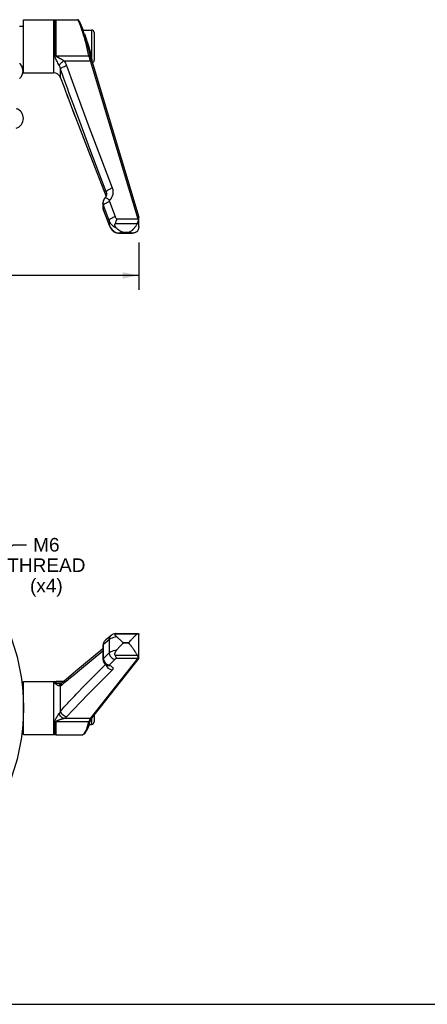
# Model space of a CAD drawing. Header units: inches. Extents: x 0 to 42.5, y 0 to 27.5.
# Tile 3 of 8: x 11.7 to 18.1, y 0 to 15.4. Entities that reach past the tile are written whole.
import ezdxf

# ---------------------------------------------------------------- set-up
doc = ezdxf.new("R2010")
doc.units = ezdxf.units.IN
doc.header["$LTSCALE"] = 2.3375
doc.header["$MEASUREMENT"] = 0
doc.layers.get('0').update_dxf_attribs({"linetype": 'CONTINUOUS'})
doc.styles.get("Standard").update_dxf_attribs({"font": 'arial.ttf'})
doc.dimstyles.new('DIMSTYLE_1', dxfattribs={"dimtxt": 0.2125, "dimasz": 0.25, "dimexe": 0.09, "dimexo": 0.07, "dimgap": 0.0425, "dimtad": 0, "dimtih": 1, "dimtoh": 1, "dimzin": 4, "dimdsep": 46, "dimtxsty": 'Standard', "dimblk": '_FILLED', "dimblk1": '_FILLED', "dimblk2": '_FILLED', "dimcen": 0.09, "dimazin": 1, "dimtfac": 1, "dimtofl": 0, "dimtmove": 0, "dimatfit": 3, "dimldrblk": '_FILLED', "dimfxl": 0, "dimtolj": 1, "dimtzin": 4, "dimarcsym": 0})
doc.dimstyles.new('DIMSTYLE_2', dxfattribs={"dimtxt": 0.2125, "dimasz": 0.25, "dimexe": 0.09, "dimexo": 0.07, "dimgap": 0.09, "dimtad": 0, "dimtih": 1, "dimtoh": 1, "dimdec": 3, "dimzin": 4, "dimdsep": 46, "dimtxsty": 'Standard', "dimblk": '_FILLED', "dimblk1": '_FILLED', "dimblk2": '_FILLED', "dimcen": 0.09, "dimadec": 3, "dimazin": 1, "dimtfac": 1, "dimtofl": 0, "dimtmove": 0, "dimatfit": 1, "dimldrblk": '_FILLED', "dimfxl": 0, "dimtolj": 1, "dimtzin": 4, "dimarcsym": 0})

# ---------------------------------------------------------------- blocks, each defined once
blk = doc.blocks.new('_FILLED')
at = {"color": 0, "linetype": 'ByBlock'}
blk.add_solid([(0, 0), (-1, 0.2), (-1, -0.2)], dxfattribs=at)
blk = doc.blocks.new('*D3')
at = {"color": 2, "linetype": 'Continuous'}
for p, q in [((9.786, 5.794), (11.622, 7.168)), ((11.622, 7.168), (11.828, 7.168))]:
    blk.add_line(p, q, dxfattribs=at)
at = {"color": 2, "linetype": 'Continuous', "xscale": 0.25, "yscale": 0.25, "zscale": 0.25, "rotation": 216.8000552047}
blk.add_blockref('_FILLED', (9.786, 5.794), dxfattribs=at)
at = {"color": 2, "linetype": 'Continuous', "insert": (12.14, 7.274), "char_height": 0.2125, "width": 1.21812, "attachment_point": 2, "line_spacing_factor": 0.9}
blk.add_mtext('M6\\PTHREAD\\P(x4)', dxfattribs=at)
blk = doc.blocks.new('*D9')
at = {"color": 2, "linetype": 'Continuous'}
for p, q in [((3.608, 11.855), (3.608, 11.143)), ((13.581, 11.884), (13.581, 11.143)), ((3.608, 11.368), (8.199, 11.368)), ((13.581, 11.368), (8.989, 11.368))]:
    blk.add_line(p, q, dxfattribs=at)
at = {"color": 2, "linetype": 'Continuous', "xscale": 0.25, "yscale": 0.25, "zscale": 0.25, "rotation": 180}
blk.add_blockref('_FILLED', (3.608, 11.368), dxfattribs=at)
at = {"color": 2, "linetype": 'Continuous', "xscale": 0.25, "yscale": 0.25, "zscale": 0.25}
blk.add_blockref('_FILLED', (13.581, 11.368), dxfattribs=at)
at = {"color": 2, "linetype": 'Continuous', "insert": (8.594, 11.474), "char_height": 0.2125, "width": 0.67463, "attachment_point": 2, "line_spacing_factor": 0.9}
blk.add_mtext('9.97\\PREF.', dxfattribs=at)

msp = doc.modelspace()

# ---------------------------------------------------------------- linework, layer by layer
at = {"color": 7, "linetype": 'Continuous'}
for p, q in [((12.2518, 15.3529), (12.2931, 15.3568)), ((12.2931, 15.3568), (12.6251, 15.3568)), ((12.2931, 14.7939), (12.2931, 15.3568)), ((11.7233, 15.2545), (11.7834, 15.2545)), ((11.7834, 15.3529), (12.2518, 15.3529)), ((11.7834, 14.5262), (11.7834, 15.3528)), ((12.2518, 15.3529), (12.2518, 14.5262)), ((12.2744, 15.355), (12.2744, 14.7946)), ((12.7084, 15.1582), (12.6956, 15.1982)), ((12.7131, 15.1954), (12.8463, 15.1954)), ((12.8463, 15.1954), (12.8463, 14.7504)), ((12.8857, 15.156), (12.8857, 14.723)), ((12.2931, 14.7939), (12.8055, 14.7939)), ((12.8253, 14.803), (12.8188, 14.8301)), ((12.8313, 14.821), (12.8373, 14.7952)), ((12.8463, 14.7504), (12.8476, 14.7395)), ((11.7611, 14.6245), (11.7834, 14.6245)), ((12.4136, 14.7176), (12.8294, 14.7176)), ((13.5719, 12.244), (12.8294, 14.7176)), ((12.8483, 14.7174), (12.8418, 14.7397)), ((12.8483, 14.7174), (12.8483, 14.7174)), ((12.8483, 14.7174), (13.5809, 12.2769)), ((11.7834, 14.5262), (12.2518, 14.5262)), ((12.3628, 14.4484), (12.3628, 14.5875)), ((12.397, 14.4871), (12.3628, 14.5875)), ((12.3628, 14.4484), (12.4154, 14.304)), ((12.4154, 14.3041), (12.4777, 14.1368)), ((12.4521, 14.2051), (12.5862, 13.8515)), ((12.5363, 13.9824), (12.8228, 13.2386)), ((12.6824, 13.7112), (12.5824, 13.9782)), ((12.821, 13.3439), (12.6824, 13.7112)), ((12.7084, 13.535), (13.0714, 12.5991)), ((13.0756, 12.6721), (12.821, 13.3439)), ((13.0756, 12.6721), (13.0756, 12.608)), ((13.0815, 12.6387), (13.0815, 12.6388)), ((13.0235, 12.4974), (13.0235, 12.4211)), ((13.1195, 12.2256), (13.0306, 12.4597)), ((13.0306, 12.3826), (13.0306, 12.4597)), ((13.1231, 12.5202), (13.212, 12.2862)), ((13.0235, 12.4211), (13.024, 12.4102)), ((13.0302, 12.3822), (13.0314, 12.3791)), ((13.0306, 12.3826), (13.1195, 12.1544)), ((13.0306, 12.3826), (13.0314, 12.3791)), ((13.0314, 12.3791), (13.1203, 12.1508)), ((13.1195, 12.2256), (13.1195, 12.1544)), ((13.1195, 12.1544), (13.1317, 12.1282)), ((13.1195, 12.1544), (13.1203, 12.1508)), ((13.1203, 12.1508), (13.1228, 12.1447)), ((13.2136, 12.1793), (13.5605, 12.1793)), ((13.5719, 12.244), (13.2382, 12.244)), ((13.5719, 12.244), (13.5744, 12.2409)), ((13.5744, 12.2409), (13.5768, 12.2378)), ((13.5768, 12.2378), (13.5792, 12.2346)), ((13.5822, 12.1313), (13.5822, 12.244)), ((13.2121, 12.0442), (13.2385, 12.0301)), ((13.2665, 12.0281), (13.4856, 12.0281)), ((13.3415, 12.0435), (13.4248, 12.0435)), ((13.3415, 12.0435), (13.3415, 12.0393)), ((13.4248, 12.0393), (13.3415, 12.0393)), ((13.4248, 12.0435), (13.4248, 12.0393)), ((13.4344, 12.0372), (13.4327, 12.0377)), ((13.4381, 12.036), (13.4344, 12.0372)), ((13.4402, 12.0354), (13.4381, 12.036)), ((13.1195, 5.6867), (13.0306, 5.614)), ((13.1496, 5.7505), (13.0607, 5.6776)), ((13.1195, 5.6867), (13.1195, 5.4833)), ((13.2168, 5.7827), (13.2136, 5.7794)), ((13.2136, 5.7794), (13.5605, 5.7794)), ((13.2258, 5.786), (13.5742, 5.786)), ((13.2689, 5.7043), (13.2775, 5.697)), ((13.2775, 5.697), (13.2853, 5.6901)), ((13.2853, 5.6901), (13.2925, 5.6837)), ((13.2925, 5.6837), (13.3022, 5.6749)), ((13.4598, 5.6782), (13.4676, 5.6869)), ((13.4676, 5.6869), (13.4744, 5.6943)), ((13.4744, 5.6943), (13.4793, 5.6997)), ((13.4876, 5.7085), (13.4936, 5.7149)), ((13.4936, 5.7149), (13.5002, 5.7217)), ((13.5002, 5.7217), (13.5072, 5.729)), ((13.5822, 5.7698), (13.5822, 5.7682)), ((13.5822, 5.3974), (13.5822, 5.7682)), ((13.0235, 5.5439), (12.7187, 5.293)), ((13.0242, 5.6118), (13.0235, 5.5994)), ((13.0235, 5.5995), (13.0235, 5.3818)), ((13.0306, 5.394), (13.0306, 5.614)), ((13.2488, 5.5394), (13.2385, 5.5277)), ((13.2584, 5.55), (13.2488, 5.5394)), ((13.2672, 5.5597), (13.2584, 5.55)), ((13.2753, 5.5685), (13.2672, 5.5597)), ((13.2828, 5.5765), (13.2753, 5.5685)), ((13.2898, 5.5839), (13.2828, 5.5765)), ((13.2962, 5.5906), (13.2898, 5.5839)), ((13.3022, 5.5968), (13.2962, 5.5906)), ((13.3022, 5.6749), (13.3192, 5.6594)), ((13.3078, 5.6026), (13.3022, 5.5968)), ((13.3192, 5.6594), (13.3243, 5.6547)), ((13.3415, 5.643), (13.4248, 5.643)), ((13.3415, 5.643), (13.3415, 5.631)), ((13.4248, 5.631), (13.3415, 5.631)), ((13.4248, 5.643), (13.4248, 5.631)), ((13.4391, 5.6551), (13.4413, 5.6575)), ((13.4413, 5.616), (13.4391, 5.6185)), ((13.4413, 5.6575), (13.4598, 5.6782)), ((13.4436, 5.6132), (13.4413, 5.616)), ((13.446, 5.6102), (13.4436, 5.6132)), ((13.4487, 5.607), (13.446, 5.6102)), ((13.4516, 5.6034), (13.4487, 5.607)), ((13.4547, 5.5995), (13.4516, 5.6034)), ((13.458, 5.5953), (13.4547, 5.5995)), ((13.4616, 5.5907), (13.458, 5.5953)), ((13.4655, 5.5856), (13.4616, 5.5907)), ((13.4698, 5.5801), (13.4655, 5.5856)), ((13.4744, 5.574), (13.4698, 5.5801)), ((13.4794, 5.5674), (13.4744, 5.574)), ((13.4847, 5.5601), (13.4794, 5.5674)), ((13.4905, 5.5521), (13.4847, 5.5601)), ((13.0235, 5.5054), (12.6571, 5.2059)), ((12.8294, 4.4562), (13.5719, 5.3977)), ((13.5822, 5.3973), (12.8449, 4.4623)), ((13.0306, 5.394), (13.1195, 5.4833)), ((13.212, 5.3816), (13.1231, 5.2926)), ((13.5605, 5.4397), (13.2136, 5.4397)), ((13.2382, 5.3977), (13.5719, 5.3977)), ((13.5718, 5.4173), (13.5605, 5.4397)), ((13.5732, 5.3983), (13.5719, 5.3977)), ((13.5822, 5.3973), (13.5822, 5.3974)), ((12.7362, 4.9704), (13.0425, 5.2797)), ((13.0425, 5.2797), (13.0637, 5.301)), ((13.0811, 5.2836), (13.0792, 5.2908)), ((13.0794, 5.2907), (13.0913, 5.2853)), ((13.0913, 5.2853), (13.0913, 5.2853)), ((12.4866, 5.0989), (12.3887, 5.013)), ((12.5363, 5.1072), (12.4928, 5.0713)), ((13.1681, 5.2117), (12.7949, 4.837)), ((11.7648, 4.9366), (11.7834, 4.9366)), ((11.7834, 5.035), (12.2518, 5.035)), ((11.7834, 4.2083), (11.7834, 5.0349)), ((12.2518, 5.035), (12.2518, 4.2083)), ((12.2744, 5.0371), (12.2931, 5.0389)), ((12.2744, 5.0371), (12.2744, 5.011)), ((12.2931, 5.0389), (12.4183, 5.0389)), ((12.2931, 5.0127), (12.2931, 5.0389)), ((12.2931, 5.0127), (12.3874, 5.0127)), ((12.3628, 4.5738), (12.3628, 4.964)), ((12.3773, 5.0082), (12.3774, 5.0082)), ((12.3833, 5.0107), (12.3774, 5.0082)), ((12.3824, 5.0066), (12.3887, 5.013)), ((12.3887, 5.013), (12.3888, 5.0131)), ((12.6059, 4.8372), (12.7362, 4.9704)), ((12.8294, 4.4562), (12.4136, 4.4562)), ((12.8389, 4.4526), (12.843, 4.4598)), ((12.843, 4.4598), (12.8448, 4.4622)), ((12.8449, 4.4623), (12.8448, 4.4622)), ((12.8463, 4.4642), (12.8463, 4.3657)), ((12.8857, 4.5141), (12.8857, 4.4051)), ((11.7648, 4.3067), (11.7834, 4.3067)), ((12.2744, 4.4078), (12.2744, 4.2061)), ((12.8055, 4.4069), (12.2931, 4.4069)), ((12.2931, 4.2043), (12.2931, 4.4069)), ((12.8055, 4.4069), (12.809, 4.4175)), ((12.8113, 4.3657), (12.8463, 4.3657)), ((12.8189, 4.3908), (12.8246, 4.4121)), ((12.8246, 4.4121), (12.8295, 4.429)), ((12.8246, 4.4121), (12.8246, 4.4121)), ((11.7834, 4.2083), (12.2518, 4.2083)), ((12.2518, 4.2083), (12.2931, 4.2043)), ((12.2931, 4.2043), (12.6951, 4.2043)), ((12.6951, 4.2043), (12.6954, 4.2043)), ((0, 0), (42.5, 0))]:
    msp.add_line(p, q, dxfattribs=at)
at = {"color": 6, "linetype": 'Continuous'}
for p, q in [((11.7238, 14.677), (11.725, 14.6757)), ((11.7298, 14.6708), (11.725, 14.6757)), ((11.7325, 14.6679), (11.7293, 14.6712)), ((11.7323, 14.6681), (11.7351, 14.6651)), ((11.7364, 14.6637), (11.7338, 14.6665)), ((11.7359, 14.6643), (11.7351, 14.6651)), ((11.7364, 14.6637), (11.7359, 14.6643)), ((11.7261, 14.445), (11.7341, 14.4522)), ((11.774, 14.538), (11.7756, 14.5583))]:
    msp.add_line(p, q, dxfattribs=at)
at = {"color": 7, "linetype": 'Continuous'}
for points in [[(12.712, 15.1985), (12.7073, 15.2121), (12.7026, 15.2251), (12.698, 15.2374), (12.6936, 15.2491), (12.6894, 15.2602), (12.6852, 15.2706), (12.6812, 15.2803), (12.6774, 15.2894), (12.6736, 15.2979), (12.6701, 15.3057), (12.6666, 15.3129), (12.6633, 15.3195), (12.6601, 15.3255), (12.6571, 15.3309), (12.6541, 15.3357), (12.6511, 15.3401), (12.6482, 15.3439), (12.6451, 15.3474), (12.6416, 15.3506), (12.6372, 15.3535), (12.6312, 15.356), (12.6251, 15.3568)], [(12.6956, 15.1982), (12.6831, 15.2349), (12.672, 15.2659), (12.6618, 15.2924), (12.6525, 15.3145), (12.6442, 15.3321), (12.6369, 15.3452), (12.6306, 15.3536), (12.6252, 15.3568)], [(12.2931, 15.0775), (12.29, 15.0775), (12.2869, 15.0774), (12.2837, 15.0774), (12.2806, 15.0772), (12.2775, 15.0771), (12.2744, 15.0769)], [(12.7327, 15.0775), (12.7206, 15.1179), (12.7084, 15.1582)], [(12.722, 15.1695), (12.7169, 15.1843), (12.712, 15.1985)], [(12.7593, 15.0509), (12.7537, 15.0693), (12.7483, 15.0872), (12.7429, 15.1047), (12.7375, 15.1217), (12.7323, 15.1382), (12.7271, 15.1541), (12.722, 15.1695)], [(12.8055, 14.7939), (12.795, 14.8394), (12.7837, 14.8866), (12.7715, 14.935), (12.7588, 14.9836), (12.7459, 15.0313), (12.7327, 15.0775)], [(12.7328, 15.1365), (12.7389, 15.1218), (12.7507, 15.0904), (12.7622, 15.0578), (12.7736, 15.0241)], [(12.7703, 15.0129), (12.7648, 15.0321), (12.7593, 15.0509)], [(12.8188, 14.8301), (12.8137, 14.8508), (12.8085, 14.8714), (12.8033, 14.8921), (12.7979, 14.9127), (12.7925, 14.9332), (12.787, 14.9535), (12.7814, 14.9736), (12.7759, 14.9934), (12.7703, 15.0129)], [(12.7736, 15.0241), (12.783, 14.9952), (12.792, 14.9655), (12.8009, 14.9354), (12.8094, 14.9055), (12.8173, 14.8765), (12.8246, 14.8484), (12.8313, 14.821)], [(12.2744, 14.7946), (12.2775, 14.7944), (12.2806, 14.7942), (12.2837, 14.7941), (12.2868, 14.794), (12.29, 14.7939), (12.2931, 14.7939)], [(12.3401, 14.6459), (12.3304, 14.6642), (12.3209, 14.6813), (12.312, 14.6976), (12.3038, 14.7132), (12.2962, 14.7281), (12.2893, 14.7424), (12.2833, 14.7561), (12.2786, 14.7693), (12.2757, 14.7821), (12.2744, 14.7946)], [(12.2931, 14.7939), (12.2938, 14.7912), (12.2952, 14.7887), (12.2972, 14.7863), (12.2997, 14.7841), (12.3025, 14.782), (12.3055, 14.7799), (12.3086, 14.7779), (12.312, 14.7759), (12.3155, 14.7739), (12.3191, 14.7718), (12.3229, 14.7698), (12.3308, 14.7655)], [(12.3308, 14.7655), (12.3533, 14.7535), (12.3584, 14.7508), (12.3636, 14.7479), (12.3691, 14.7449), (12.3748, 14.7417), (12.3807, 14.7383), (12.3868, 14.7347), (12.3932, 14.7309), (12.3998, 14.7268), (12.4066, 14.7223), (12.4136, 14.7176)], [(12.8247, 14.8053), (12.8248, 14.8045), (12.8242, 14.803), (12.8228, 14.8013), (12.8206, 14.7996), (12.8176, 14.7979), (12.814, 14.7964), (12.8098, 14.795), (12.8055, 14.7939)], [(12.8294, 14.7176), (12.8251, 14.7301), (12.8209, 14.743), (12.8167, 14.7561), (12.8127, 14.7691), (12.809, 14.7817), (12.8055, 14.7939)], [(12.8418, 14.7397), (12.8359, 14.7611), (12.8303, 14.7824), (12.8253, 14.803)], [(12.8373, 14.7952), (12.8423, 14.7716), (12.8463, 14.7504)], [(12.8393, 14.7488), (12.8418, 14.7496), (12.8463, 14.7504)], [(12.3401, 14.6459), (12.3451, 14.6534), (12.3516, 14.6618), (12.3594, 14.6706), (12.3685, 14.6799), (12.3787, 14.6895), (12.3898, 14.6991), (12.4016, 14.7086), (12.4136, 14.7176)], [(12.3628, 14.5875), (12.3601, 14.5972), (12.357, 14.6069), (12.3535, 14.6166), (12.3495, 14.6264), (12.345, 14.6361), (12.3401, 14.6459)], [(12.3628, 14.5875), (12.3667, 14.5937), (12.3734, 14.6005), (12.3824, 14.6075), (12.3937, 14.6146), (12.407, 14.6218), (12.4221, 14.6288), (12.4385, 14.6353), (12.4553, 14.6409)], [(12.4136, 14.7176), (12.4224, 14.7058), (12.4305, 14.6936), (12.4378, 14.6809), (12.4444, 14.6679), (12.4503, 14.6546), (12.4553, 14.6409)], [(12.4553, 14.6409), (12.564, 14.3394), (12.677, 14.0314), (12.7949, 13.717), (13.1681, 12.7326)], [(12.8294, 14.7176), (12.8343, 14.7187), (12.8388, 14.7194), (12.8427, 14.7195), (12.8458, 14.7191), (12.8477, 14.7182), (12.8483, 14.7174)], [(12.8476, 14.7395), (12.8486, 14.7294), (12.8494, 14.7202), (12.85, 14.7119), (12.85, 14.7115)], [(12.4727, 14.2755), (12.4142, 14.4382), (12.397, 14.4871)], [(12.5824, 13.9782), (12.4928, 14.2204), (12.4727, 14.2755)], [(13.0757, 12.6083), (13.0706, 12.5974), (13.0639, 12.5873), (13.0566, 12.5788)], [(13.0756, 12.6721), (13.0771, 12.6771), (13.0808, 12.6827), (13.0863, 12.6886), (13.0936, 12.6948), (13.1027, 12.7013), (13.1135, 12.7079), (13.1257, 12.7146), (13.1391, 12.721), (13.1534, 12.7271), (13.1681, 12.7325)], [(13.0815, 12.6388), (13.0813, 12.6459), (13.0793, 12.6592), (13.0756, 12.6721)], [(13.0815, 12.6388), (13.0812, 12.6318), (13.0794, 12.6199), (13.0757, 12.6083)], [(13.1681, 12.7326), (13.1756, 12.7073), (13.1794, 12.6818), (13.1796, 12.656), (13.176, 12.6305), (13.1689, 12.6057), (13.1583, 12.582), (13.1444, 12.56), (13.1272, 12.5395)], [(13.0566, 12.5788), (13.0497, 12.5711), (13.04, 12.5572), (13.0323, 12.5419), (13.0269, 12.5256), (13.024, 12.5086), (13.0235, 12.4972)], [(13.0306, 12.4597), (13.0261, 12.4742), (13.0238, 12.4892), (13.0235, 12.4972)], [(13.0306, 12.4597), (13.0321, 12.4647), (13.0357, 12.4703)], [(13.0357, 12.4703), (13.0412, 12.4762), (13.0485, 12.4824)], [(13.0485, 12.4824), (13.0576, 12.4889), (13.0684, 12.4956), (13.0806, 12.5022), (13.094, 12.5087), (13.1084, 12.5148), (13.1231, 12.5202)], [(13.0566, 12.5788), (13.0576, 12.5796), (13.0615, 12.5805), (13.0669, 12.5797), (13.074, 12.5771), (13.0825, 12.5728), (13.0923, 12.5667), (13.1033, 12.559), (13.1151, 12.5498), (13.1272, 12.5395)], [(13.1272, 12.5395), (13.1249, 12.5367), (13.1233, 12.5337), (13.1223, 12.5304), (13.1219, 12.527), (13.1221, 12.5236), (13.1231, 12.5202)], [(13.0235, 12.4211), (13.0238, 12.4128), (13.0261, 12.3975), (13.0306, 12.3826)], [(13.024, 12.4102), (13.0262, 12.3961), (13.0302, 12.3822)], [(13.1195, 12.2256), (13.121, 12.2306), (13.1246, 12.2363), (13.1303, 12.2424), (13.138, 12.2489), (13.1474, 12.2555), (13.1584, 12.2622), (13.1706, 12.2688), (13.1839, 12.2751), (13.1978, 12.281), (13.212, 12.2862)], [(13.212, 12.2862), (13.2152, 12.2786), (13.2189, 12.2712), (13.223, 12.264), (13.2277, 12.257), (13.2327, 12.2504), (13.2382, 12.244)], [(13.2385, 12.1009), (13.2121, 12.115), (13.1879, 12.1322), (13.1662, 12.1523), (13.1473, 12.1747), (13.1317, 12.1993), (13.1195, 12.2256)], [(13.1228, 12.1447), (13.1353, 12.1197), (13.1508, 12.0964), (13.169, 12.0753), (13.189, 12.057), (13.2109, 12.0412), (13.2198, 12.0358)], [(13.2385, 12.1009), (13.2273, 12.1124), (13.219, 12.1249), (13.2136, 12.1384), (13.211, 12.1523), (13.2109, 12.166), (13.2136, 12.1793)], [(13.2382, 12.244), (13.2333, 12.2331), (13.2287, 12.2221), (13.2244, 12.2111), (13.2204, 12.2002), (13.2168, 12.1896), (13.2136, 12.1793)], [(13.4248, 12.0435), (13.4256, 12.0436), (13.4263, 12.0436), (13.4271, 12.0438), (13.4279, 12.0439), (13.4287, 12.0441), (13.4295, 12.0444), (13.4302, 12.0446), (13.431, 12.0449), (13.4318, 12.0452), (13.4327, 12.0456), (13.4335, 12.0459), (13.4344, 12.0463), (13.4353, 12.0467), (13.4362, 12.0471), (13.4371, 12.0475), (13.4381, 12.048), (13.4391, 12.0485), (13.4402, 12.049), (13.4413, 12.0496), (13.4424, 12.0502), (13.4436, 12.0508), (13.4448, 12.0514), (13.446, 12.0521), (13.4473, 12.0528), (13.4487, 12.0536), (13.4501, 12.0544), (13.4516, 12.0553), (13.4531, 12.0562), (13.4547, 12.0571), (13.4563, 12.0582), (13.458, 12.0592), (13.4598, 12.0604), (13.4616, 12.0616), (13.4635, 12.0629), (13.4655, 12.0643), (13.4676, 12.0657), (13.4698, 12.0673), (13.472, 12.0689), (13.4744, 12.0707), (13.4768, 12.0726), (13.4793, 12.0746), (13.482, 12.0767), (13.4847, 12.079), (13.4876, 12.0814), (13.4905, 12.0841), (13.4936, 12.0869), (13.4968, 12.0899), (13.5002, 12.0931), (13.5036, 12.0966), (13.5072, 12.1003), (13.511, 12.1043), (13.5148, 12.1087), (13.5189, 12.1134), (13.523, 12.1185), (13.5273, 12.124), (13.5318, 12.1299), (13.5363, 12.1365), (13.541, 12.1435), (13.5458, 12.1513), (13.5507, 12.1598), (13.5556, 12.1691), (13.5605, 12.1793)], [(13.5605, 12.1793), (13.5646, 12.1886), (13.5684, 12.198), (13.5718, 12.2074), (13.5748, 12.2167), (13.5772, 12.2258), (13.5792, 12.2346)], [(13.5792, 12.2346), (13.5805, 12.2414), (13.5814, 12.2477), (13.582, 12.2536), (13.5822, 12.2591), (13.5822, 12.2613)], [(13.5811, 12.2761), (13.581, 12.2765), (13.5809, 12.2768), (13.5809, 12.2769)], [(13.5822, 12.2613), (13.5822, 12.2641), (13.582, 12.2687), (13.5816, 12.2727), (13.5811, 12.2761)], [(13.1317, 12.1282), (13.1473, 12.1037), (13.1662, 12.0813), (13.1879, 12.0614), (13.2121, 12.0442)], [(13.2198, 12.0358), (13.2273, 12.0327), (13.2385, 12.0301)], [(13.2385, 12.1009), (13.2441, 12.0963), (13.2495, 12.0921), (13.2546, 12.0882), (13.2596, 12.0846), (13.2644, 12.0812), (13.2689, 12.0781), (13.2733, 12.0752), (13.2775, 12.0726), (13.2815, 12.0701), (13.2853, 12.0678), (13.2889, 12.0657), (13.2925, 12.0637), (13.2958, 12.0618), (13.2991, 12.0601), (13.3022, 12.0585), (13.3053, 12.0569), (13.3082, 12.0555), (13.311, 12.0541), (13.3138, 12.0528), (13.3165, 12.0516), (13.3192, 12.0505), (13.3218, 12.0494), (13.3243, 12.0483), (13.3268, 12.0474), (13.3292, 12.0465), (13.3316, 12.0456), (13.334, 12.0449), (13.3364, 12.0442), (13.3389, 12.0438), (13.3415, 12.0435)], [(13.2665, 12.0281), (13.2629, 12.0281), (13.2584, 12.0282), (13.2537, 12.0285), (13.2488, 12.0289), (13.2438, 12.0294), (13.2385, 12.0301)], [(13.33, 12.0372), (13.3254, 12.0361), (13.3231, 12.0355), (13.3207, 12.0349), (13.3182, 12.0343), (13.3157, 12.0338), (13.3131, 12.0332), (13.3105, 12.0327), (13.3078, 12.0321), (13.3051, 12.0316), (13.3022, 12.0311), (13.2993, 12.0306), (13.2962, 12.0302), (13.2931, 12.0298), (13.2898, 12.0294), (13.2864, 12.029), (13.2828, 12.0287), (13.2792, 12.0285), (13.2753, 12.0283), (13.2714, 12.0281), (13.2672, 12.0281)], [(13.3415, 12.0393), (13.339, 12.0391), (13.3367, 12.0388), (13.3344, 12.0383), (13.33, 12.0372)], [(13.4327, 12.0377), (13.4318, 12.0379), (13.431, 12.0382), (13.4303, 12.0384), (13.4295, 12.0386), (13.4287, 12.0388), (13.4279, 12.039), (13.4271, 12.0391), (13.4263, 12.0392), (13.4256, 12.0393), (13.4248, 12.0393)], [(13.4856, 12.0281), (13.4847, 12.0281), (13.482, 12.0281), (13.4794, 12.0282), (13.4768, 12.0284), (13.4744, 12.0285), (13.472, 12.0288), (13.4698, 12.029), (13.4676, 12.0293), (13.4655, 12.0296), (13.4636, 12.0299), (13.4616, 12.0302), (13.4598, 12.0305), (13.458, 12.0309), (13.4563, 12.0312), (13.4547, 12.0316), (13.4531, 12.0319), (13.4516, 12.0323), (13.4501, 12.0326), (13.4487, 12.033), (13.4473, 12.0333), (13.446, 12.0337), (13.4448, 12.034), (13.4436, 12.0344), (13.4424, 12.0347), (13.4413, 12.035), (13.4402, 12.0354)], [(13.5605, 12.0603), (13.5556, 12.055), (13.5507, 12.0504), (13.5458, 12.0465), (13.541, 12.0432), (13.5363, 12.0404), (13.5318, 12.038), (13.5273, 12.036), (13.523, 12.0344), (13.5189, 12.0329), (13.5148, 12.0318), (13.511, 12.0308), (13.5072, 12.03), (13.5036, 12.0294), (13.5002, 12.0289), (13.4968, 12.0286), (13.4936, 12.0283), (13.4905, 12.0282), (13.4876, 12.0281), (13.4856, 12.0281)], [(13.5792, 12.1007), (13.5772, 12.0929), (13.5748, 12.0854), (13.5718, 12.0783), (13.5684, 12.0717), (13.5646, 12.0657), (13.5605, 12.0603)], [(13.5822, 12.1313), (13.5822, 12.1286), (13.582, 12.122), (13.5814, 12.1151), (13.5805, 12.108), (13.5792, 12.1007)], [(13.1195, 5.6867), (13.121, 5.701), (13.1246, 5.7146), (13.1303, 5.7273), (13.138, 5.7387), (13.1474, 5.7486), (13.1496, 5.7505)], [(13.2385, 5.7295), (13.2121, 5.7247), (13.1879, 5.7188), (13.1662, 5.7119), (13.1473, 5.7042), (13.1317, 5.6957), (13.1195, 5.6867)], [(13.2221, 5.7855), (13.2022, 5.7792), (13.1816, 5.7706), (13.1636, 5.7606), (13.1496, 5.7505)], [(13.2385, 5.7295), (13.2273, 5.7399), (13.219, 5.7496), (13.2136, 5.7588), (13.211, 5.767), (13.2109, 5.7738), (13.2136, 5.7794)], [(13.2221, 5.7855), (13.2204, 5.7849), (13.2168, 5.7827)], [(13.2258, 5.786), (13.2244, 5.7859), (13.2221, 5.7855)], [(13.2385, 5.7295), (13.2441, 5.7251), (13.2495, 5.7207), (13.2546, 5.7164), (13.2596, 5.7123), (13.2644, 5.7082), (13.2689, 5.7043)], [(13.4793, 5.6997), (13.4847, 5.7055), (13.4876, 5.7085)], [(13.5072, 5.729), (13.5148, 5.7367), (13.5189, 5.7407), (13.523, 5.7448), (13.5273, 5.749), (13.5318, 5.7533), (13.5363, 5.7576), (13.541, 5.762), (13.5458, 5.7664), (13.5507, 5.7708), (13.5556, 5.7752), (13.5605, 5.7794)], [(13.5605, 5.7794), (13.5646, 5.7824), (13.5684, 5.7845), (13.5718, 5.7857), (13.5742, 5.786)], [(13.5742, 5.786), (13.5748, 5.786), (13.5772, 5.7854), (13.5792, 5.784)], [(13.5792, 5.784), (13.5805, 5.7807), (13.5814, 5.7772)], [(13.5814, 5.7772), (13.582, 5.7736), (13.5822, 5.7698)], [(13.0306, 5.614), (13.0261, 5.6084), (13.0238, 5.6026), (13.0235, 5.5995)], [(13.0312, 5.6381), (13.0268, 5.6253), (13.0242, 5.6118)], [(13.0306, 5.614), (13.0321, 5.6282), (13.0357, 5.6418), (13.0412, 5.6541), (13.0485, 5.6651)], [(13.0607, 5.6776), (13.053, 5.6706), (13.0445, 5.661), (13.0372, 5.6501), (13.0312, 5.6381)], [(13.0485, 5.6651), (13.0576, 5.6749), (13.0607, 5.6776)], [(13.3415, 5.631), (13.339, 5.6304), (13.3367, 5.6294), (13.3344, 5.6279), (13.3322, 5.626), (13.33, 5.6241), (13.3277, 5.6221), (13.3254, 5.6199), (13.3231, 5.6177), (13.3207, 5.6154), (13.3182, 5.613), (13.3157, 5.6105), (13.3131, 5.6079), (13.3078, 5.6026)], [(13.3243, 5.6547), (13.3268, 5.6525), (13.3292, 5.6504), (13.3316, 5.6484), (13.334, 5.6465), (13.3364, 5.6448), (13.3389, 5.6437), (13.3415, 5.643)], [(13.4248, 5.643), (13.4256, 5.6431), (13.4263, 5.6433), (13.4271, 5.6437), (13.4279, 5.6441), (13.4287, 5.6446), (13.4295, 5.6452), (13.4302, 5.6459), (13.431, 5.6466), (13.4318, 5.6474), (13.4327, 5.6482), (13.4335, 5.649), (13.4344, 5.6499), (13.4353, 5.6509), (13.4362, 5.6519), (13.4371, 5.6529), (13.4391, 5.6551)], [(13.4391, 5.6185), (13.4381, 5.6197), (13.4371, 5.6208), (13.4362, 5.6219), (13.4353, 5.6229), (13.4344, 5.6239), (13.4335, 5.6249), (13.4327, 5.6257), (13.4318, 5.6266), (13.431, 5.6274), (13.4303, 5.6281), (13.4295, 5.6288), (13.4287, 5.6294), (13.4279, 5.6299), (13.4271, 5.6304), (13.4263, 5.6308), (13.4256, 5.631), (13.4248, 5.631)], [(13.5605, 5.4397), (13.5556, 5.4494), (13.5507, 5.4587), (13.5458, 5.4674), (13.541, 5.4757), (13.5363, 5.4835), (13.5318, 5.491), (13.5273, 5.498), (13.523, 5.5047), (13.5189, 5.5111), (13.5148, 5.5172), (13.511, 5.5229), (13.5072, 5.5284), (13.5036, 5.5336), (13.5002, 5.5386), (13.4968, 5.5433), (13.4905, 5.5521)], [(13.0235, 5.3819), (13.0238, 5.3845), (13.0261, 5.3893), (13.0306, 5.394)], [(13.0235, 5.3819), (13.0245, 5.3672), (13.0282, 5.351), (13.0347, 5.3355), (13.0435, 5.3213), (13.0543, 5.3089), (13.0665, 5.2987), (13.0794, 5.2907)], [(13.0306, 5.394), (13.0321, 5.3797), (13.0357, 5.3656), (13.0414, 5.3519), (13.0491, 5.3389), (13.0585, 5.3271), (13.0695, 5.3166), (13.0817, 5.3077), (13.0949, 5.3006), (13.1088, 5.2955), (13.1231, 5.2926)], [(13.1195, 5.4833), (13.1317, 5.4926), (13.1473, 5.5014), (13.1662, 5.5094), (13.1879, 5.5165), (13.2121, 5.5226), (13.2385, 5.5277)], [(13.1195, 5.4833), (13.121, 5.469), (13.1246, 5.4549), (13.1301, 5.4416), (13.1373, 5.429), (13.1465, 5.4173), (13.1572, 5.4067), (13.1695, 5.3975), (13.1829, 5.3901), (13.1973, 5.3847), (13.212, 5.3816)], [(13.2136, 5.4397), (13.2109, 5.4525), (13.211, 5.4663), (13.2136, 5.4814), (13.219, 5.497), (13.2273, 5.5124), (13.2385, 5.5277)], [(13.2382, 5.3977), (13.2327, 5.3953), (13.2277, 5.3928), (13.223, 5.3901), (13.2189, 5.3874), (13.2152, 5.3845), (13.212, 5.3816)], [(13.2136, 5.4397), (13.2168, 5.4307), (13.2204, 5.4224), (13.2244, 5.4148), (13.2287, 5.4081), (13.2333, 5.4024), (13.2382, 5.3977)], [(13.5792, 5.4017), (13.5772, 5.4061), (13.5748, 5.4113), (13.5718, 5.4173)], [(13.5792, 5.4017), (13.578, 5.401), (13.5768, 5.4003), (13.5756, 5.3996), (13.5744, 5.3989), (13.5732, 5.3983)], [(13.5822, 5.3974), (13.5822, 5.3975), (13.582, 5.3979), (13.5814, 5.3988), (13.5805, 5.4), (13.5792, 5.4017)], [(12.7187, 5.293), (12.5995, 5.194), (12.4866, 5.0989)], [(13.1681, 5.2118), (13.1539, 5.2147), (13.1401, 5.2197), (13.1273, 5.2265), (13.1154, 5.235), (13.1046, 5.2451), (13.0951, 5.2568), (13.0872, 5.2697), (13.0811, 5.2836)], [(13.0913, 5.2853), (13.0923, 5.2849), (13.1033, 5.2823)], [(13.0913, 5.2853), (13.0951, 5.2837), (13.0993, 5.2817), (13.1004, 5.2811)], [(13.1033, 5.2823), (13.1151, 5.2825), (13.1272, 5.2852)], [(13.1231, 5.2926), (13.1221, 5.2913), (13.1219, 5.29), (13.1223, 5.2887), (13.1233, 5.2874), (13.1249, 5.2863), (13.1272, 5.2852)], [(13.1272, 5.2852), (13.1444, 5.2774), (13.1583, 5.2691), (13.1689, 5.26), (13.176, 5.2506), (13.1796, 5.2409), (13.1794, 5.2311), (13.1756, 5.2214), (13.1681, 5.2117)], [(12.4928, 5.0713), (12.4727, 5.0549), (12.4521, 5.0384), (12.4322, 5.0221), (12.4142, 5.0069)], [(12.6571, 5.2059), (12.5824, 5.1447), (12.5363, 5.1072)], [(12.2744, 5.011), (12.2775, 5.0115), (12.2806, 5.012), (12.2837, 5.0123), (12.2868, 5.0125), (12.29, 5.0127), (12.2931, 5.0127)], [(12.3401, 4.9665), (12.3304, 4.969), (12.3209, 4.9725), (12.312, 4.977), (12.3038, 4.9818), (12.2962, 4.9868), (12.2893, 4.9919), (12.2833, 4.9968), (12.2786, 5.0017), (12.2757, 5.0065), (12.2744, 5.011)], [(12.2931, 5.0127), (12.2938, 5.0118), (12.2952, 5.0109), (12.2972, 5.0102), (12.2997, 5.0095), (12.3025, 5.009), (12.3055, 5.0085), (12.3086, 5.008), (12.312, 5.0076), (12.3155, 5.0072), (12.3191, 5.0069), (12.3229, 5.0065), (12.3268, 5.0063), (12.3308, 5.006), (12.335, 5.0058), (12.3393, 5.0056), (12.3438, 5.0055), (12.3485, 5.0054), (12.3533, 5.0053), (12.3548, 5.0053)], [(12.3401, 4.9665), (12.3451, 4.9781), (12.3516, 4.9884), (12.3594, 4.9969), (12.3685, 5.0038), (12.3773, 5.0082)], [(12.3628, 4.964), (12.3601, 4.9642), (12.357, 4.9645), (12.3535, 4.9649), (12.3495, 4.9653), (12.345, 4.9659), (12.3401, 4.9665)], [(12.3773, 5.0082), (12.3759, 5.0077), (12.3725, 5.0069), (12.3676, 5.0061), (12.3612, 5.0055), (12.3552, 5.0053)], [(12.4142, 5.0069), (12.397, 4.9926), (12.3798, 4.9786), (12.3628, 4.964)], [(12.3628, 4.964), (12.3667, 4.9795), (12.3734, 4.994), (12.3824, 5.0066)], [(12.3902, 5.0143), (12.3898, 5.014), (12.3875, 5.0128), (12.3833, 5.0107)], [(12.7949, 4.837), (12.677, 4.7173), (12.564, 4.6001), (12.4553, 4.4853)], [(12.4928, 4.7191), (12.5824, 4.813), (12.6059, 4.8372)], [(12.3628, 4.5738), (12.3798, 4.5937), (12.397, 4.6141), (12.4142, 4.6335), (12.4322, 4.653)], [(12.4322, 4.653), (12.4727, 4.6975), (12.4928, 4.7191)], [(12.2744, 4.4078), (12.2757, 4.4193), (12.2787, 4.4311), (12.2835, 4.4433), (12.2896, 4.4559), (12.2964, 4.4687), (12.3041, 4.4818), (12.3123, 4.4953), (12.3211, 4.5088), (12.3305, 4.5221), (12.3401, 4.5354)], [(12.4136, 4.4562), (12.4065, 4.4543), (12.3996, 4.4523), (12.393, 4.4504), (12.3866, 4.4485), (12.3804, 4.4466), (12.3745, 4.4448), (12.3688, 4.443), (12.3633, 4.4412), (12.358, 4.4395), (12.353, 4.4378), (12.3481, 4.4361), (12.3435, 4.4345), (12.339, 4.4329), (12.3347, 4.4314), (12.3305, 4.4298), (12.3265, 4.4283), (12.3227, 4.4267), (12.3189, 4.4252), (12.3153, 4.4237), (12.3118, 4.4221), (12.3085, 4.4205), (12.3054, 4.4189), (12.3024, 4.4172), (12.2997, 4.4155), (12.2972, 4.4136), (12.2951, 4.4116), (12.2938, 4.4093), (12.2931, 4.4069)], [(12.3401, 4.5354), (12.345, 4.542), (12.3495, 4.5485), (12.3535, 4.555), (12.357, 4.5613), (12.3601, 4.5676), (12.3628, 4.5738)], [(12.4136, 4.4562), (12.4019, 4.4604), (12.3904, 4.4666), (12.3795, 4.4746), (12.3694, 4.4841), (12.3601, 4.4953), (12.352, 4.5078), (12.3452, 4.5213), (12.3401, 4.5354)], [(12.4553, 4.4853), (12.4391, 4.4886), (12.4232, 4.4947), (12.4085, 4.5031), (12.3952, 4.5138), (12.3835, 4.5266), (12.374, 4.5412), (12.3669, 4.5573), (12.3628, 4.5738)], [(12.4553, 4.4853), (12.4503, 4.4801), (12.4444, 4.4751), (12.4378, 4.4701), (12.4305, 4.4653), (12.4224, 4.4607), (12.4136, 4.4562)], [(12.8167, 4.4363), (12.8209, 4.4442), (12.8251, 4.4508), (12.8294, 4.4562)], [(12.8448, 4.4622), (12.8431, 4.4604), (12.8393, 4.4578), (12.8346, 4.4563), (12.8294, 4.4562)], [(12.2931, 4.4069), (12.29, 4.4069), (12.2869, 4.407), (12.2837, 4.4071), (12.2806, 4.4073), (12.2775, 4.4075), (12.2744, 4.4078)], [(12.7327, 4.2278), (12.7459, 4.2463), (12.7588, 4.2698), (12.7715, 4.2984), (12.7837, 4.3312), (12.795, 4.3675), (12.8055, 4.4069)], [(12.7587, 4.2479), (12.772, 4.2695), (12.7847, 4.2947), (12.7967, 4.3234), (12.8082, 4.3555), (12.8189, 4.3908)], [(12.8246, 4.4121), (12.8242, 4.411), (12.8228, 4.4093), (12.8206, 4.4079), (12.8176, 4.4069), (12.814, 4.4063), (12.8098, 4.4063), (12.8055, 4.4069)], [(12.809, 4.4175), (12.8127, 4.4273), (12.8167, 4.4363)], [(12.8295, 4.429), (12.8343, 4.4423), (12.8389, 4.4526)], [(12.2744, 4.2295), (12.2775, 4.229), (12.2806, 4.2285), (12.2837, 4.2282), (12.2868, 4.228), (12.29, 4.2278), (12.2931, 4.2278)], [(12.6953, 4.2043), (12.7118, 4.2072), (12.7295, 4.2166), (12.7448, 4.2303), (12.7587, 4.2479)], [(12.6954, 4.2043), (12.7026, 4.2053), (12.7178, 4.2133), (12.7327, 4.2278)]]:
    msp.add_lwpolyline(points, dxfattribs=at)
at = {"color": 6, "linetype": 'Continuous'}
for points in [[(11.7754, 14.5655), (11.7736, 14.5835), (11.7699, 14.6009), (11.7642, 14.6178), (11.7566, 14.6341), (11.7474, 14.6493), (11.7364, 14.6637)], [(11.7233, 14.4426), (11.7235, 14.4427), (11.7243, 14.4434)], [(11.7243, 14.4434), (11.7251, 14.4441), (11.7261, 14.445)], [(11.7341, 14.4522), (11.7415, 14.4612), (11.7497, 14.4724), (11.7578, 14.4859), (11.7648, 14.5015), (11.7705, 14.519), (11.774, 14.538)], [(11.7756, 14.5583), (11.7756, 14.5595), (11.7756, 14.5607), (11.7755, 14.5619), (11.7755, 14.5631), (11.7755, 14.5643), (11.7754, 14.5655)]]:
    msp.add_lwpolyline(points, dxfattribs=at)
msp.add_circle((8.5934, 4.6216), 3.189, dxfattribs=at)
at = {"color": 7, "linetype": 'Continuous'}
for centre, radius, start, end in [((12.8463, 15.156), 0.0394, 0, 90), ((12.8463, 14.723), 0.0394, 287.05778, 360), ((12.2518, 14.4081), 0.1181, 20, 90), ((12.2518, 5.1531), 0.1181, 270, 280.99724), ((12.8463, 4.4051), 0.0394, 270, 360)]:
    msp.add_arc(centre, radius, start, end, dxfattribs=at)
at = {"color": 6, "linetype": 'Continuous'}
msp.add_arc((11.6249, 13.8175), 0.1575, 286.06547, 73.93453, dxfattribs=at)

# ---------------------------------------------------------------- dimensions: what is measured, and where the dimension line sits
at = {"color": 2, "linetype": 'Continuous'}
dim = msp.add_linear_dim(base=(13.5811, 11.3677), p1=(3.6076, 11.9246), p2=(13.5811, 11.9538), text='<>\\PREF.', dimstyle='DIMSTYLE_1', dxfattribs=at)
dim.commit()
dim.dimension.update_dxf_attribs({"geometry": '*D9', "text_midpoint": (8.5943, 11.2083), "dimtype": 160})
dim = msp.add_diameter_dim_2p(p1=(9.7858, 5.7941), p2=(9.6281, 5.6762), text='M6\\PTHREAD\\P(x4)', dimstyle='DIMSTYLE_2', override={"dimpost": '<>'}, dxfattribs=at)
dim.commit()
dim.dimension.update_dxf_attribs({"geometry": '*D3', "text_midpoint": (12.1401, 6.8489), "dimtype": 163})

doc.saveas('drawing.dxf')
